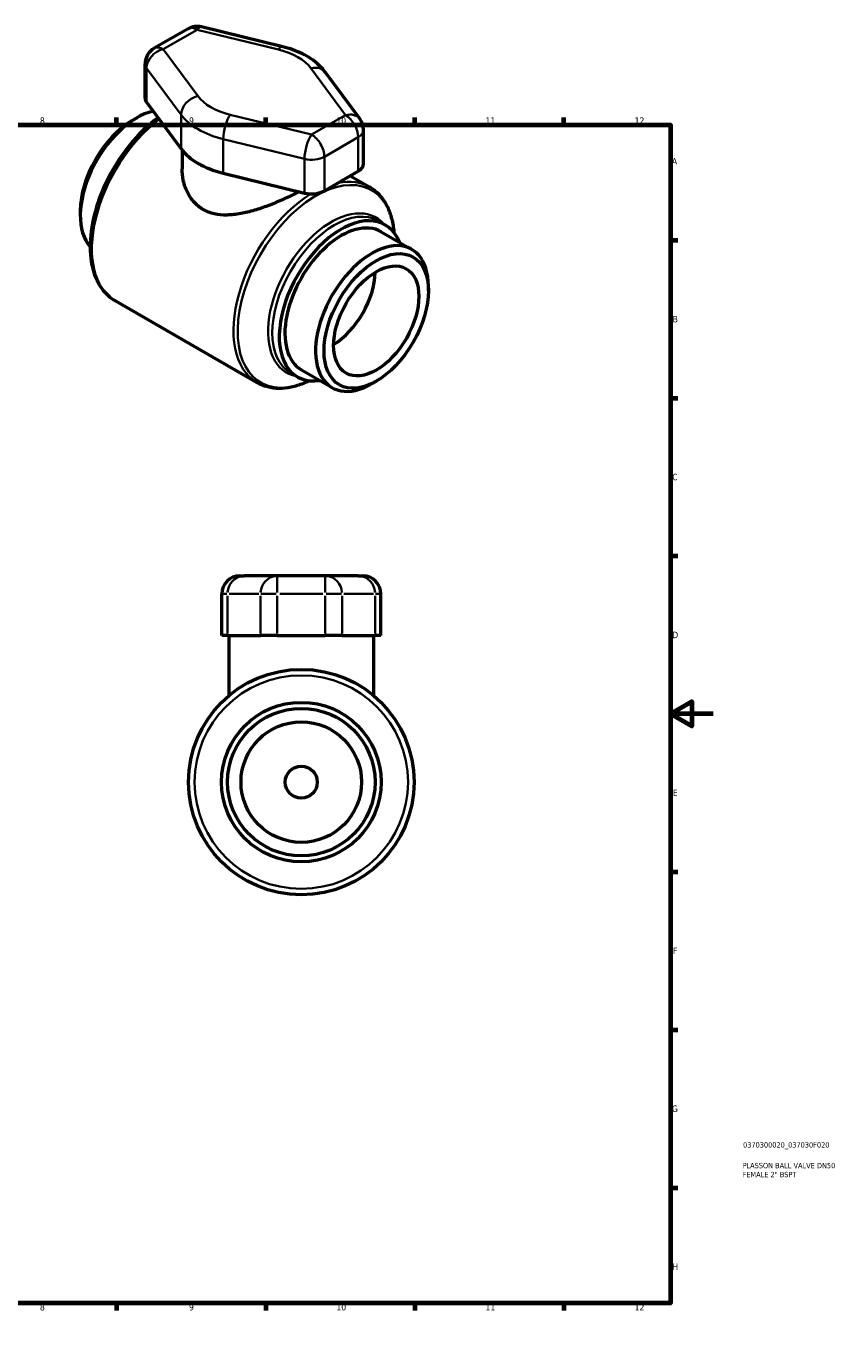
# Model space of a CAD drawing. Header units: millimetres. Extents: x 0 to 899, y -252 to 620.
# Tile 3 of 3: x 518 to 899, y 0 to 620. Entities that reach past the tile are written whole.
import ezdxf

# ---------------------------------------------------------------- set-up
doc = ezdxf.new("R2010")
doc.units = ezdxf.units.MM
for name, color, linetype, lineweight in [('Border (ANSI)', 7, 'Continuous', 70), ('Title (ISO)', 7, 'Continuous', 50), ('Visible (ANSI)', 7, 'Continuous', 50), ('Visible Narrow (ANSI)', 7, 'Continuous', 35)]:
    doc.layers.add(name, color=color, linetype=linetype, lineweight=lineweight)
doc.styles.add('Note Text (ANSI)', font='tahoma.ttf')
doc.styles.add('Note Text (ISO)', font='tahoma.ttf')

# ---------------------------------------------------------------- blocks, each defined once
blk = doc.blocks.new('Borders Default Border')
at = {"layer": 'Border (ANSI)'}
for p, q in [((70.08, 574), (70.08, 577.45)), ((140.17, 574), (140.17, 577.45)), ((210.25, 574), (210.25, 577.45)), ((280.33, 574), (280.33, 577.45)), ((350.42, 574), (350.42, 577.45)), ((490.58, 574), (490.58, 577.45)), ((560.67, 574), (560.67, 577.45)), ((630.75, 574), (630.75, 577.45)), ((700.83, 574), (700.83, 577.45)), ((770.92, 574), (770.92, 577.45)), ((20, 519.75), (16.55, 519.75)), ((821, 519.75), (824.45, 519.75)), ((20, 445.5), (16.55, 445.5)), ((821, 445.5), (824.45, 445.5)), ((20, 371.25), (16.55, 371.25)), ((821, 371.25), (824.45, 371.25)), ((20, 222.75), (16.55, 222.75)), ((821, 222.75), (824.45, 222.75)), ((20, 148.5), (16.55, 148.5)), ((821, 148.5), (824.45, 148.5)), ((20, 74.25), (16.55, 74.25)), ((821, 74.25), (824.45, 74.25)), ((70.08, 20), (70.08, 16.55)), ((140.17, 20), (140.17, 16.55)), ((210.25, 20), (210.25, 16.55)), ((280.33, 20), (280.33, 16.55)), ((350.42, 20), (350.42, 16.55)), ((490.58, 20), (490.58, 16.55)), ((560.67, 20), (560.67, 16.55)), ((630.75, 20), (630.75, 16.55)), ((700.83, 20), (700.83, 16.55)), ((770.92, 20), (770.92, 16.55))]:
    blk.add_line(p, q, dxfattribs=at)
at = {"layer": 'Border (ANSI)', "flags": 128}
for points in [[(420.5, 594), (420.5, 574), (414.73, 584), (426.27, 584), (420.5, 574)], [(20, 20), (20, 574), (821, 574), (821, 20), (20, 20)], [(0, 297), (20, 297), (10, 302.77), (10, 291.23), (20, 297)], [(841, 297), (821, 297), (831, 302.77), (831, 291.23), (821, 297)], [(420.5, 0), (420.5, 20), (414.73, 10), (426.27, 10), (420.5, 20)]]:
    blk.add_lwpolyline(points, dxfattribs=at)
at = {"layer": 'Border (ANSI)', "color": 230, "true_color": 0xff0080, "attachment_point": 7, "style": 'Note Text (ANSI)'}
for s, insert, char_height in [('1', (34.35, 574.4), 3.05), ('2', (104.2, 574.4), 3.05), ('3', (174.26, 574.34), 3.05), ('4', (244.23, 574.4), 3.05), ('5', (314.48, 574.34), 3.05), ('6', (384.49, 574.34), 3.05), ('7', (454.6, 574.4), 3.05), ('8', (524.63, 574.33), 3.05), ('9', (594.7, 574.34), 3.05), ('10', (663.96, 574.34), 3.048), ('11', (734.04, 574.4), 3.048), ('12', (804.13, 574.4), 3.048), ('A', (16.78, 555.35), 3.05), ('A', (821.63, 555.35), 3.05), ('B', (17.15, 481.1), 3.05), ('B', (821.99, 481.1), 3.05), ('C', (16.95, 406.8), 3.05), ('C', (821.8, 406.8), 3.05), ('D', (16.96, 332.6), 3.05), ('D', (821.81, 332.6), 3.05), ('E', (17.21, 258.35), 3.05), ('E', (822.05, 258.35), 3.05), ('F', (17.29, 184.1), 3.05), ('F', (822.14, 184.1), 3.05), ('G', (16.81, 109.79), 3.05), ('G', (821.66, 109.79), 3.05), ('H', (16.97, 35.6), 3.05), ('H', (821.81, 35.6), 3.05), ('1', (34.35, 16.55), 3.05), ('2', (104.2, 16.55), 3.05), ('3', (174.26, 16.49), 3.05), ('4', (244.23, 16.55), 3.05), ('5', (314.48, 16.49), 3.05), ('6', (384.49, 16.49), 3.05), ('7', (454.6, 16.55), 3.05), ('8', (524.63, 16.48), 3.05), ('9', (594.7, 16.49), 3.05), ('10', (663.96, 16.49), 3.048), ('11', (734.04, 16.55), 3.048), ('12', (804.13, 16.55), 3.048)]:
    blk.add_mtext(s, dxfattribs=dict(at, insert=insert, char_height=char_height))
blk = doc.blocks.new('Title Blocks ISO')
at = {"layer": 'Title (ISO)', "color": 232, "true_color": 0xca0064, "style": 'Note Text (ISO)'}
for tag, p in [('PART_NUMBER_001', (34.08, 73.13)), ('DESCRIPTION_001', (33.84, 63.4)), ('DESCRIPTION_002', (33.84, 59.18))]:
    blk.add_attdef(tag, p, '', height=2.5, dxfattribs=at)

msp = doc.modelspace()

# ---------------------------------------------------------------- linework, layer by layer
at = {"layer": 'Visible (ANSI)'}
for p, q in [((594.262, 619.103), (578.334, 609.932)), ((638.721, 610.646), (600.523, 619.994)), ((574.077, 586.542), (574.077, 602.567)), ((675.064, 576.634), (658.832, 598.631)), ((574.754, 584.628), (590.986, 562.631)), ((568.03, 575.993), (570.025, 577.151)), ((676.724, 555.563), (676.724, 571.588)), ((591.407, 562.082), (591.407, 553.341)), ((658.308, 542.931), (674.235, 552.102)), ((610.776, 551.234), (648.975, 541.887)), ((670.466, 549.932), (679.481, 544.74)), ((543.611, 533.59), (543.611, 531.283)), ((683.585, 528.818), (686.856, 526.934)), ((684.985, 523.684), (699.387, 515.391)), ((707.19, 495.857), (707.19, 498.164)), ((560.084, 491.177), (626.583, 452.883)), ((642.415, 457.325), (645.686, 455.441)), ((647.558, 458.691), (661.959, 450.397)), ((682.771, 453.453), (680.776, 452.295)), ((618.569, 361.927), (620.669, 361.927)), ((636.202, 361.927), (620.669, 361.927)), ((658.726, 361.927), (636.202, 361.927)), ((674.259, 361.927), (658.726, 361.927)), ((674.259, 361.927), (676.358, 361.927)), ((610.071, 333.827), (610.071, 353.429)), ((684.857, 333.827), (684.857, 353.429)), ((612.788, 333.827), (610.071, 333.827)), ((612.788, 333.827), (628.321, 333.827)), ((613.47, 333.827), (613.47, 305.59)), ((636.202, 333.827), (628.321, 333.827)), ((636.202, 333.827), (658.726, 333.827)), ((666.607, 333.827), (658.726, 333.827)), ((666.607, 333.827), (682.139, 333.827)), ((681.457, 333.827), (681.457, 305.59)), ((684.857, 333.827), (682.139, 333.827))]:
    msp.add_line(p, q, dxfattribs=at)
for radius in [53, 37.5, 34.667, 28.328, 7.524]:
    msp.add_circle((647.464, 264.927), radius, dxfattribs=at)
for centre, start, end in [((598.503, 611.739), 76.249675, 119.935992), ((582.575, 602.567), 119.935992, 180), ((668.226, 571.588), 0, 36.424118), ((618.569, 353.429), 90, 180), ((676.358, 353.429), 0, 90)]:
    msp.add_arc(centre, 8.498, start, end, dxfattribs=at)
for centre, major_axis, ratio, start_param, end_param in [((582.575, 586.542), (-8.498, 0), 0.5758617, 0, 0.4018166), ((570.128, 546.553), (-18.714, -32.497), 0.5780931, 3.6269717, 6.0947525), ((568.125, 547.706), (-17.3, -30.042), 0.5780931, 3.9289245, 5.4958534), ((625.401, 571.052), (37.393, 0), 0.5758617, 3.5434092, 4.3105724), ((668.226, 555.563), (8.498, 0), 0.5758617, 5.4977871, 6.2831853), ((652.298, 546.391), (8.498, 0), 0.5758617, 4.3105724, 5.4977871), ((666.271, 491.187), (20.585, 35.747), 0.5780931, 5.8534856, 9.8544776), ((666.271, 491.187), (18.714, 32.497), 0.5780931, 0, 3.1415927), ((680.673, 482.894), (18.714, 32.497), 0.5780931, 5.4958534, 10.2121098), ((662.17, 493.549), (14.137, 24.549), 0.5780931, 3.9489827, 5.4757953)]:
    msp.add_ellipse(centre, major_axis=major_axis, ratio=ratio, start_param=start_param, end_param=end_param, dxfattribs=at)
for major_axis in [(-17.3, -30.042), (-14.137, -24.549)]:
    msp.add_ellipse((682.676, 481.741), major_axis=major_axis, ratio=0.5780931, dxfattribs=at)
for points, knots in [([(658.832, 598.631), (657.911, 599.878), (656.87, 601.025), (654.602, 603.13), (653.377, 604.088), (650.777, 605.835), (649.403, 606.623), (646.533, 608.039), (645.037, 608.668), (641.946, 609.772), (640.352, 610.247), (638.721, 610.646)], [1.18721473, 1.18721473, 1.18721473, 1.18721473, 1.34064737, 1.34064737, 1.49408001, 1.49408001, 1.64751265, 1.64751265, 1.80094529, 1.80094529, 1.95437793, 1.95437793, 1.95437793, 1.95437793]), ([(580.143, 577.325), (580.061, 577.266), (579.98, 577.206), (575.856, 574.159), (571.947, 570.483), (564.773, 562.148), (561.506, 557.496), (555.92, 547.675), (553.599, 542.509), (550.129, 532.15), (548.981, 526.959), (548.006, 517.035), (548.182, 512.305), (549.924, 503.817), (551.48, 500.044), (555.459, 494.57), (557.611, 492.601), (560.084, 491.177)], [6.4165903, 6.4165903, 6.4165903, 6.4165903, 6.4232142, 6.4232142, 6.752177, 6.752177, 7.0796697, 7.0796697, 7.4065122, 7.4065122, 7.7340758, 7.7340758, 8.0630852, 8.0630852, 8.3887894, 8.3887894, 8.6413135, 8.6413135, 8.6413135, 8.6413135]), ([(646.38, 542.522), (645.689, 542.155), (644.973, 541.784), (642.347, 540.455), (640.318, 539.489), (636.125, 537.629), (633.957, 536.733), (629.632, 535.106), (627.475, 534.375), (623.308, 533.15), (621.143, 532.609), (616.822, 531.823), (614.665, 531.578), (610.492, 531.509), (608.472, 531.687), (604.694, 532.541), (602.936, 533.219), (599.791, 535.031), (598.346, 536.197), (595.835, 538.964), (594.767, 540.564), (593.068, 544.015), (592.434, 545.868), (591.603, 549.621), (591.407, 551.52), (591.407, 553.341)], [5.7179777, 5.7179777, 5.7179777, 5.7179777, 5.9755248, 5.9755248, 6.6368001, 6.6368001, 7.2980754, 7.2980754, 7.9593508, 7.9593508, 8.6266378, 8.6266378, 9.2939248, 9.2939248, 9.9612118, 9.9612118, 10.6284988, 10.6284988, 11.2957858, 11.2957858, 11.9630728, 11.9630728, 12.6303599, 12.6303599, 13.2976469, 13.2976469, 13.2976469, 13.2976469]), ([(691.185, 523.072), (691.109, 524.01), (691.003, 524.932), (690.554, 527.945), (690.081, 529.955), (688.811, 533.729), (688.014, 535.494), (686.1, 538.724), (684.981, 540.189), (682.442, 542.753), (681.023, 543.852), (679.481, 544.74)], [4.80233596, 4.80233596, 4.80233596, 4.80233596, 4.86985535, 4.86985535, 5.02732173, 5.02732173, 5.1847881, 5.1847881, 5.34225448, 5.34225448, 5.49972085, 5.49972085, 5.49972085, 5.49972085]), ([(626.583, 452.883), (628.125, 451.995), (629.788, 451.318), (633.281, 450.41), (635.109, 450.178), (638.864, 450.143), (640.79, 450.34), (644.692, 451.136), (646.668, 451.736), (649.499, 452.859), (650.35, 453.231), (651.2, 453.635)], [2.3581282, 2.3581282, 2.3581282, 2.3581282, 2.51559457, 2.51559457, 2.67306095, 2.67306095, 2.83052732, 2.83052732, 2.9879937, 2.9879937, 3.05551309, 3.05551309, 3.05551309, 3.05551309])]:
    msp.add_open_spline(points, degree=3, knots=knots, dxfattribs=at)
at = {"layer": 'Visible Narrow (ANSI)'}
for p, q in [((582.575, 609.515), (598.503, 618.687)), ((598.503, 618.687), (636.701, 609.339)), ((598.807, 587.518), (582.575, 609.515)), ((574.754, 584.628), (574.754, 600.653)), ((574.754, 600.653), (590.986, 578.656)), ((651.994, 600.533), (668.226, 578.536)), ((590.986, 562.631), (590.986, 578.656)), ((652.298, 569.364), (614.1, 578.711)), ((668.226, 578.536), (652.298, 569.364)), ((610.776, 567.259), (648.975, 557.912)), ((610.776, 551.234), (610.776, 567.259)), ((658.308, 558.956), (674.235, 568.128)), ((674.235, 568.128), (674.235, 552.102)), ((658.308, 542.931), (658.308, 558.956)), ((648.975, 557.912), (648.975, 541.887)), ((636.202, 361.901), (636.202, 354.096)), ((658.726, 354.096), (658.726, 361.901)), ((612.526, 353.429), (610.078, 353.429)), ((612.788, 334.807), (612.788, 352.449)), ((613.565, 353.429), (627.544, 353.429)), ((628.321, 352.449), (628.321, 334.807)), ((635.697, 353.429), (628.523, 353.429)), ((636.202, 334.807), (636.202, 352.449)), ((637.328, 353.429), (657.6, 353.429)), ((658.726, 352.449), (658.726, 334.807)), ((666.404, 353.429), (659.23, 353.429)), ((666.607, 334.807), (666.607, 352.449)), ((667.383, 353.429), (681.363, 353.429)), ((682.139, 334.807), (682.139, 352.449)), ((684.85, 353.429), (682.401, 353.429))]:
    msp.add_line(p, q, dxfattribs=at)
msp.add_circle((647.464, 264.927), 50.167, dxfattribs=at)
for centre, major_axis, ratio, start_param, end_param in [((598.503, 611.739), (-4.241, 7.365), 0.5780931, 5.4997209, 6.2831853), ((598.503, 611.739), (2.02, 8.255), 0.3197352, 0, 0.6532433), ((582.575, 602.567), (6.838, 5.046), 0.7524312, 1.0639473, 2.6347436), ((582.575, 602.567), (-4.241, 7.365), 0.5780931, 5.4997209, 6.2831853), ((636.701, 602.392), (2.02, 8.255), 0.3197352, 0, 0.6532433), ((625.401, 594.025), (28.895, 0), 0.5758617, 0.4018166, 1.1689798), ((582.575, 602.567), (-8.498, 0), 0.5758617, 0, 0.4018166), ((651.994, 593.585), (6.838, 5.046), 0.7524312, 0, 1.0639473), ((598.807, 580.57), (6.838, 5.046), 0.7524312, 1.0639473, 2.6347436), ((625.401, 594.025), (-28.895, 0), 0.5758617, 0.4018166, 1.1689798), ((625.401, 587.078), (37.393, 0), 0.5758617, 3.5434092, 4.3105724), ((614.1, 571.764), (2.02, 8.255), 0.3197352, 0.6532433, 2.2240396), ((668.226, 571.588), (6.838, 5.046), 0.7524312, 0, 1.0639473), ((668.226, 571.588), (4.241, -7.365), 0.5780931, 0.7873319, 2.3581282), ((586.533, 537.106), (-26.449, -45.929), 0.5780931, 4.0810611, 6.2831853), ((668.226, 571.588), (8.498, 0), 0.5758617, 5.4977871, 6.2831853), ((652.298, 562.416), (-2.02, -8.255), 0.3197352, 3.794836, 5.3656323), ((652.298, 562.416), (-4.241, 7.365), 0.5780931, 3.9289245, 5.4997209), ((652.298, 562.416), (8.498, 0), 0.5758617, 4.3105724, 5.4977871), ((654.448, 497.996), (-26.035, -45.21), 0.5780931, 2.4464772, 6.9783007), ((653.032, 498.812), (26.449, 45.929), 0.5780931, 0, 0.4598499), ((653.032, 498.812), (-26.449, -45.929), 0.5780931, 3.9538946, 6.2831853), ((661.583, 493.887), (20.999, 36.466), 0.5780931, 6.0842749, 9.6236883), ((663, 493.071), (-20.585, -35.747), 0.5780931, 3.1415927, 6.2831853), ((620.669, 353.429), (0, 8.498), 0.9273302, 0.0785398, 1.4922565), ((636.202, 353.429), (0, 8.498), 0.9273302, 0.0785398, 1.4922565), ((658.726, 353.429), (0, 8.498), 0.9273302, 4.7909288, 6.2046455), ((674.259, 353.429), (0, 8.498), 0.9273302, 4.7909288, 6.2046455)]:
    msp.add_ellipse(centre, major_axis=major_axis, ratio=ratio, start_param=start_param, end_param=end_param, dxfattribs=at)

# ---------------------------------------------------------------- block references
msp.add_blockref('Borders Default Border', (0, 0))
msp.add_blockref('Title Blocks ISO', (821, 20)).add_auto_attribs({'PART_NUMBER_001': '0370300020_037030F020', 'DESCRIPTION_001': 'PLASSON BALL VALVE DN50', 'DESCRIPTION_002': 'FEMALE 2" BSPT'})

doc.saveas('drawing.dxf')
